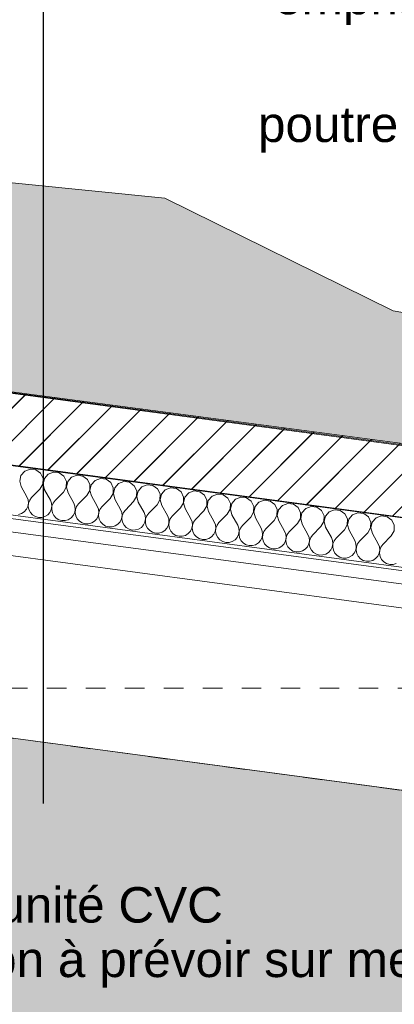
# Model space of a CAD drawing. Header units: millimetres. Extents: x -33687 to -7545, y -1870 to 7865.
# Tile 33 of 41: x -13750 to -12693, y 1829 to 4605. Entities that reach past the tile are written whole.
import ezdxf

# ---------------------------------------------------------------- set-up
doc = ezdxf.new("R2010")
doc.units = ezdxf.units.MM
doc.header["$MEASUREMENT"] = 0
doc.linetypes.add('Tirets moyens', pattern=[110, 55, -55])
for name, color, linetype in [('2D - Dessin général.AL', 7, 'Continuous'), ('Nouveau_2D - Cotations pour 50ème.AL', 7, 'Continuous'), ('Nouveau_2D - Dessin général.AL', 7, 'Continuous'), ('Nouveau_2D - Etiquettes.AL', 7, 'Continuous'), ('Nouveau_2D - Texte pour 50ème.AL', 7, 'Continuous'), ('Nouveau__Plafonds.AL', 7, 'Continuous'), ('Nouveau__Toits - Toitures.AL', 7, 'Continuous'), ('Nouveau_Equip - Agencement.AL', 7, 'Continuous')]:
    doc.layers.add(name, color=color, linetype=linetype)
doc.styles.add('STYLE_GENERE_1', font='arial.ttf')
doc.dimstyles.new('STYLE_GENERE__2', dxfattribs={"dimtxt": 100, "dimasz": 71.25, "dimexe": 0.18, "dimexo": 0.0625, "dimgap": 0, "dimtad": 1, "dimtih": 1, "dimtoh": 1, "dimlfac": 0.001, "dimzin": 0, "dimdsep": 46, "dimtxsty": 'STYLE_GENERE_1', "dimblk": 'ARROWHEAD_6', "dimblk1": 'ARROWHEAD_6', "dimblk2": 'ARROWHEAD_6', "dimcen": 0.09, "dimse1": 1, "dimse2": 1, "dimclrd": 7, "dimclre": 7, "dimclrt": 7, "dimazin": 0, "dimtfac": 1, "dimtdec": 4, "dimtmove": 0, "dimatfit": 3, "dimfxl": 0, "dimtolj": 1, "dimtzin": 0, "dimarcsym": 0})
doc.dimstyles.new('STYLE_GENERE__4', dxfattribs={"dimtxt": 0.18, "dimasz": 136.8, "dimexe": 0.18, "dimexo": 0.0625, "dimgap": 0, "dimtad": 0, "dimtih": 1, "dimtoh": 1, "dimdec": 4, "dimzin": 0, "dimdsep": 46, "dimcen": 0.09, "dimadec": 0, "dimazin": 0, "dimtfac": 1, "dimtdec": 4, "dimtmove": 0, "dimatfit": 3, "dimldrblk": 'ARROWHEAD_5', "dimfxl": 0, "dimtolj": 1, "dimtzin": 0, "dimarcsym": 0})
pattern_1 = [(45, (0, 0), (-45.96194, 45.96194), [])]

# ---------------------------------------------------------------- blocks, each defined once
blk = doc.blocks.new('*X82')
at = {"layer": 'Nouveau__Toits - Toitures.AL', "color": 7, "linetype": 'Continuous', "lineweight": 5}
for p, q in [((-13735.9, 3332.1), (-13746.6, 3319.9)), ((-13720.7, 3337.8), (-13735.9, 3332.1)), ((-13704.6, 3335.7), (-13720.7, 3337.8)), ((-13691.4, 3326.2), (-13704.6, 3335.7)), ((-13746.6, 3319.9), (-13750.2, 3304.1)), ((-13750.2, 3304.1), (-13746, 3288.4)), ((-13684.3, 3311.6), (-13691.4, 3326.2)), ((-13684.9, 3295.4), (-13684.3, 3311.6)), ((-13680.5, 3311.1), (-13684.1, 3295.3)), ((-13669.8, 3323.3), (-13680.5, 3311.1)), ((-13654.6, 3329), (-13669.8, 3323.3)), ((-13638.5, 3326.9), (-13654.6, 3329)), ((-13625.3, 3317.4), (-13638.5, 3326.9)), ((-13618.2, 3302.8), (-13625.3, 3317.4)), ((-13603.7, 3314.5), (-13614.4, 3302.3)), ((-13588.5, 3320.2), (-13603.7, 3314.5)), ((-13572.4, 3318.1), (-13588.5, 3320.2)), ((-13559.2, 3308.6), (-13572.4, 3318.1)), ((-13552.1, 3294), (-13559.2, 3308.6)), ((-13537.6, 3305.7), (-13548.3, 3293.5)), ((-13522.4, 3311.4), (-13537.6, 3305.7)), ((-13506.3, 3309.2), (-13522.4, 3311.4)), ((-13493.2, 3299.7), (-13506.3, 3309.2)), ((-13746, 3288.4), (-13729.7, 3259.3)), ((-13693.1, 3281.4), (-13716.5, 3257.6)), ((-13693.1, 3281.4), (-13684.9, 3295.4)), ((-13684.1, 3295.3), (-13679.9, 3279.6)), ((-13679.9, 3279.6), (-13663.6, 3250.5)), ((-13627, 3272.5), (-13618.8, 3286.6)), ((-13618.8, 3286.6), (-13618.2, 3302.8)), ((-13614.4, 3302.3), (-13618.1, 3286.5)), ((-13618.1, 3286.5), (-13613.8, 3270.8)), ((-13560.9, 3263.7), (-13552.7, 3277.7)), ((-13552.7, 3277.7), (-13552.1, 3294)), ((-13548.3, 3293.5), (-13552, 3277.6)), ((-13552, 3277.6), (-13547.7, 3262)), ((-13486, 3285.2), (-13493.2, 3299.7)), ((-13486.7, 3268.9), (-13486, 3285.2)), ((-13482.2, 3284.7), (-13485.9, 3268.8)), ((-13471.5, 3296.9), (-13482.2, 3284.7)), ((-13456.3, 3302.6), (-13471.5, 3296.9)), ((-13440.3, 3300.4), (-13456.3, 3302.6)), ((-13427.1, 3290.9), (-13440.3, 3300.4)), ((-13420, 3276.3), (-13427.1, 3290.9)), ((-13420.6, 3260.1), (-13420, 3276.3)), ((-13405.5, 3288.1), (-13416.2, 3275.8)), ((-13390.3, 3293.8), (-13405.5, 3288.1)), ((-13374.2, 3291.6), (-13390.3, 3293.8)), ((-13361, 3282.1), (-13374.2, 3291.6)), ((-13353.9, 3267.5), (-13361, 3282.1)), ((-13339.4, 3279.2), (-13350.1, 3267)), ((-13324.2, 3285), (-13339.4, 3279.2)), ((-13308.1, 3282.8), (-13324.2, 3285)), ((-13294.9, 3273.3), (-13308.1, 3282.8)), ((-13726.3, 3250.8), (-13729.7, 3259.3)), ((-13725.4, 3241.6), (-13726.3, 3250.8)), ((-13721.9, 3250.2), (-13725.2, 3241.6)), ((-13716.5, 3257.6), (-13721.9, 3250.2)), ((-13660.2, 3242), (-13663.6, 3250.5)), ((-13650.4, 3248.8), (-13655.9, 3241.4)), ((-13627, 3272.5), (-13650.4, 3248.8)), ((-13613.8, 3270.8), (-13597.5, 3241.7)), ((-13560.9, 3263.7), (-13584.3, 3239.9)), ((-13547.7, 3262), (-13531.4, 3232.9)), ((-13494.9, 3254.9), (-13518.2, 3231.1)), ((-13494.9, 3254.9), (-13486.7, 3268.9)), ((-13485.9, 3268.8), (-13481.6, 3253.2)), ((-13481.6, 3253.2), (-13465.3, 3224.1)), ((-13428.8, 3246.1), (-13420.6, 3260.1)), ((-13416.2, 3275.8), (-13419.8, 3260)), ((-13419.8, 3260), (-13415.6, 3244.3)), ((-13362.7, 3237.3), (-13354.5, 3251.3)), ((-13354.5, 3251.3), (-13353.9, 3267.5)), ((-13350.1, 3267), (-13353.7, 3251.2)), ((-13353.7, 3251.2), (-13349.5, 3235.5)), ((-13287.8, 3258.7), (-13294.9, 3273.3)), ((-13288.4, 3242.5), (-13287.8, 3258.7)), ((-13284, 3258.2), (-13287.7, 3242.4)), ((-13273.3, 3270.4), (-13284, 3258.2)), ((-13258.1, 3276.1), (-13273.3, 3270.4)), ((-13242, 3274), (-13258.1, 3276.1)), ((-13228.8, 3264.5), (-13242, 3274)), ((-13221.7, 3249.9), (-13228.8, 3264.5)), ((-13222.3, 3233.7), (-13221.7, 3249.9)), ((-13217.9, 3249.4), (-13221.6, 3233.6)), ((-13207.2, 3261.6), (-13217.9, 3249.4)), ((-13192, 3267.3), (-13207.2, 3261.6)), ((-13175.9, 3265.2), (-13192, 3267.3)), ((-13162.8, 3255.7), (-13175.9, 3265.2)), ((-13155.6, 3241.1), (-13162.8, 3255.7)), ((-13141.1, 3252.8), (-13151.8, 3240.6)), ((-13125.9, 3258.5), (-13141.1, 3252.8)), ((-13109.8, 3256.4), (-13125.9, 3258.5)), ((-13096.7, 3246.9), (-13109.8, 3256.4)), ((-13059.9, 3249.7), (-13075.1, 3244)), ((-13043.8, 3247.6), (-13059.9, 3249.7)), ((-13737.3, 3217.5), (-13731.2, 3224.3)), ((-13731.2, 3224.3), (-13727.1, 3232.6)), ((-13727.1, 3232.6), (-13725.4, 3241.6)), ((-13725.2, 3241.6), (-13726, 3232.4)), ((-13726, 3232.4), (-13724.2, 3223.4)), ((-13724.2, 3223.4), (-13720, 3215.2)), ((-13665.1, 3215.5), (-13661, 3223.7)), ((-13661, 3223.7), (-13659.4, 3232.8)), ((-13659.4, 3232.8), (-13660.2, 3242)), ((-13659.1, 3232.8), (-13659.9, 3223.6)), ((-13659.9, 3223.6), (-13658.1, 3214.6)), ((-13655.9, 3241.4), (-13659.1, 3232.8)), ((-13594.2, 3233.1), (-13597.5, 3241.7)), ((-13594.9, 3214.9), (-13593.3, 3224)), ((-13593.3, 3224), (-13594.2, 3233.1)), ((-13593, 3223.9), (-13593.8, 3214.8)), ((-13589.8, 3232.6), (-13593, 3223.9)), ((-13584.3, 3239.9), (-13589.8, 3232.6)), ((-13528.1, 3224.3), (-13531.4, 3232.9)), ((-13527.2, 3215.2), (-13528.1, 3224.3)), ((-13523.7, 3223.7), (-13526.9, 3215.1)), ((-13518.2, 3231.1), (-13523.7, 3223.7)), ((-13462, 3215.5), (-13465.3, 3224.1)), ((-13452.1, 3222.3), (-13457.6, 3214.9)), ((-13428.8, 3246.1), (-13452.1, 3222.3)), ((-13415.6, 3244.3), (-13399.3, 3215.3)), ((-13362.7, 3237.3), (-13386, 3213.5)), ((-13349.5, 3235.5), (-13333.2, 3206.5)), ((-13296.6, 3228.5), (-13320, 3204.7)), ((-13296.6, 3228.5), (-13288.4, 3242.5)), ((-13287.7, 3242.4), (-13283.4, 3226.7)), ((-13283.4, 3226.7), (-13267.1, 3197.7)), ((-13230.5, 3219.7), (-13222.3, 3233.7)), ((-13221.6, 3233.6), (-13217.3, 3217.9)), ((-13164.5, 3210.9), (-13156.2, 3224.9)), ((-13156.2, 3224.9), (-13155.6, 3241.1)), ((-13151.8, 3240.6), (-13155.5, 3224.8)), ((-13155.5, 3224.8), (-13151.2, 3209.1)), ((-13089.5, 3232.3), (-13096.7, 3246.9)), ((-13090.2, 3216.1), (-13089.5, 3232.3)), ((-13085.8, 3231.8), (-13089.4, 3216)), ((-13075.1, 3244), (-13085.8, 3231.8)), ((-13030.6, 3238.1), (-13043.8, 3247.6)), ((-13023.5, 3223.5), (-13030.6, 3238.1)), ((-13024.1, 3207.3), (-13023.5, 3223.5)), ((-13019.7, 3223), (-13023.3, 3207.2)), ((-13009, 3235.2), (-13019.7, 3223)), ((-12993.8, 3240.9), (-13009, 3235.2)), ((-12977.7, 3238.8), (-12993.8, 3240.9)), ((-12964.5, 3229.3), (-12977.7, 3238.8)), ((-12957.4, 3214.7), (-12964.5, 3229.3)), ((-12942.9, 3226.4), (-12953.6, 3214.2)), ((-12927.7, 3232.1), (-12942.9, 3226.4)), ((-12911.6, 3229.9), (-12927.7, 3232.1)), ((-12898.4, 3220.5), (-12911.6, 3229.9)), ((-12861.6, 3223.3), (-12876.8, 3217.6)), ((-12845.5, 3221.1), (-12861.6, 3223.3)), ((-12832.3, 3211.6), (-12845.5, 3221.1)), ((-13754, 3210), (-13745.1, 3212.6)), ((-13745.1, 3212.6), (-13737.3, 3217.5)), ((-13720, 3215.2), (-13713.8, 3208.4)), ((-13713.8, 3208.4), (-13705.9, 3203.6)), ((-13705.9, 3203.6), (-13697.1, 3201.2)), ((-13697.1, 3201.2), (-13687.9, 3201.2)), ((-13687.9, 3201.2), (-13679, 3203.8)), ((-13679, 3203.8), (-13671.3, 3208.7)), ((-13671.3, 3208.7), (-13665.1, 3215.5)), ((-13658.1, 3214.6), (-13653.9, 3206.4)), ((-13653.9, 3206.4), (-13647.7, 3199.6)), ((-13647.7, 3199.6), (-13639.9, 3194.8)), ((-13639.9, 3194.8), (-13631, 3192.4)), ((-13621.8, 3192.4), (-13613, 3195)), ((-13613, 3195), (-13605.2, 3199.9)), ((-13605.2, 3199.9), (-13599, 3206.7)), ((-13599, 3206.7), (-13594.9, 3214.9)), ((-13593.8, 3214.8), (-13592, 3205.8)), ((-13592, 3205.8), (-13587.9, 3197.6)), ((-13587.9, 3197.6), (-13581.6, 3190.8)), ((-13539.1, 3191.1), (-13532.9, 3197.9)), ((-13532.9, 3197.9), (-13528.9, 3206.1)), ((-13528.9, 3206.1), (-13527.2, 3215.2)), ((-13526.9, 3215.1), (-13527.7, 3206)), ((-13527.7, 3206), (-13525.9, 3196.9)), ((-13525.9, 3196.9), (-13521.8, 3188.7)), ((-13466.8, 3189.1), (-13462.8, 3197.3)), ((-13462.8, 3197.3), (-13461.1, 3206.4)), ((-13461.1, 3206.4), (-13462, 3215.5)), ((-13460.9, 3206.3), (-13461.6, 3197.2)), ((-13461.6, 3197.2), (-13459.9, 3188.1)), ((-13457.6, 3214.9), (-13460.9, 3206.3)), ((-13395.9, 3206.7), (-13399.3, 3215.3)), ((-13396.7, 3188.5), (-13395, 3197.6)), ((-13395, 3197.6), (-13395.9, 3206.7)), ((-13394.8, 3197.5), (-13395.5, 3188.4)), ((-13391.5, 3206.1), (-13394.8, 3197.5)), ((-13386, 3213.5), (-13391.5, 3206.1)), ((-13329.8, 3197.9), (-13333.2, 3206.5)), ((-13329, 3188.7), (-13329.8, 3197.9)), ((-13325.4, 3197.3), (-13328.7, 3188.7)), ((-13320, 3204.7), (-13325.4, 3197.3)), ((-13263.8, 3189.1), (-13267.1, 3197.7)), ((-13253.9, 3195.9), (-13259.4, 3188.5)), ((-13230.5, 3219.7), (-13253.9, 3195.9)), ((-13217.3, 3217.9), (-13201, 3188.8)), ((-13164.5, 3210.9), (-13187.8, 3187.1)), ((-13151.2, 3209.1), (-13134.9, 3180)), ((-13098.4, 3202.1), (-13121.7, 3178.3)), ((-13098.4, 3202.1), (-13090.2, 3216.1)), ((-13089.4, 3216), (-13085.2, 3200.3)), ((-13085.2, 3200.3), (-13068.9, 3171.2)), ((-13032.3, 3193.2), (-13055.6, 3169.5)), ((-13032.3, 3193.2), (-13024.1, 3207.3)), ((-13023.3, 3207.2), (-13019.1, 3191.5)), ((-12966.2, 3184.4), (-12958, 3198.4)), ((-12958, 3198.4), (-12957.4, 3214.7)), ((-12953.6, 3214.2), (-12957.2, 3198.3)), ((-12957.2, 3198.3), (-12953, 3182.7)), ((-12891.3, 3205.9), (-12898.4, 3220.5)), ((-12891.9, 3189.6), (-12891.3, 3205.9)), ((-12887.5, 3205.4), (-12891.2, 3189.5)), ((-12876.8, 3217.6), (-12887.5, 3205.4)), ((-12825.2, 3197), (-12832.3, 3211.6)), ((-12825.8, 3180.8), (-12825.2, 3197)), ((-12821.4, 3196.5), (-12825.1, 3180.7)), ((-12810.7, 3208.8), (-12821.4, 3196.5)), ((-12795.5, 3214.5), (-12810.7, 3208.8)), ((-12779.4, 3212.3), (-12795.5, 3214.5)), ((-12766.3, 3202.8), (-12779.4, 3212.3)), ((-12759.1, 3188.2), (-12766.3, 3202.8)), ((-12744.6, 3199.9), (-12755.3, 3187.7)), ((-12729.4, 3205.7), (-12744.6, 3199.9)), ((-12713.4, 3203.5), (-12729.4, 3205.7)), ((-12700.2, 3194), (-12713.4, 3203.5)), ((-12693.1, 3179.4), (-12700.2, 3194)), ((-13631, 3192.4), (-13621.8, 3192.4)), ((-13581.6, 3190.8), (-13573.8, 3186)), ((-13573.8, 3186), (-13564.9, 3183.6)), ((-13564.9, 3183.6), (-13555.7, 3183.6)), ((-13555.7, 3183.6), (-13546.9, 3186.2)), ((-13546.9, 3186.2), (-13539.1, 3191.1)), ((-13521.8, 3188.7), (-13515.5, 3182)), ((-13515.5, 3182), (-13507.7, 3177.2)), ((-13507.7, 3177.2), (-13498.8, 3174.7)), ((-13498.8, 3174.7), (-13489.6, 3174.8)), ((-13489.6, 3174.8), (-13480.8, 3177.4)), ((-13480.8, 3177.4), (-13473, 3182.2)), ((-13473, 3182.2), (-13466.8, 3189.1)), ((-13459.9, 3188.1), (-13455.7, 3179.9)), ((-13455.7, 3179.9), (-13449.5, 3173.2)), ((-13449.5, 3173.2), (-13441.6, 3168.4)), ((-13441.6, 3168.4), (-13432.7, 3165.9)), ((-13432.7, 3165.9), (-13423.6, 3166)), ((-13423.6, 3166), (-13414.7, 3168.6)), ((-13414.7, 3168.6), (-13406.9, 3173.4)), ((-13406.9, 3173.4), (-13400.8, 3180.3)), ((-13400.8, 3180.3), (-13396.7, 3188.5)), ((-13395.5, 3188.4), (-13393.8, 3179.3)), ((-13393.8, 3179.3), (-13389.6, 3171.1)), ((-13389.6, 3171.1), (-13383.4, 3164.4)), ((-13340.8, 3164.6), (-13334.7, 3171.4)), ((-13334.7, 3171.4), (-13330.6, 3179.7)), ((-13330.6, 3179.7), (-13329, 3188.7)), ((-13328.7, 3188.7), (-13329.5, 3179.5)), ((-13329.5, 3179.5), (-13327.7, 3170.5)), ((-13327.7, 3170.5), (-13323.5, 3162.3)), ((-13268.6, 3162.6), (-13264.5, 3170.9)), ((-13264.5, 3170.9), (-13262.9, 3179.9)), ((-13262.9, 3179.9), (-13263.8, 3189.1)), ((-13262.6, 3179.9), (-13263.4, 3170.7)), ((-13263.4, 3170.7), (-13261.6, 3161.7)), ((-13259.4, 3188.5), (-13262.6, 3179.9)), ((-13197.7, 3180.3), (-13201, 3188.8)), ((-13198.4, 3162.1), (-13196.8, 3171.1)), ((-13196.8, 3171.1), (-13197.7, 3180.3)), ((-13196.5, 3171.1), (-13197.3, 3161.9)), ((-13193.3, 3179.7), (-13196.5, 3171.1)), ((-13187.8, 3187.1), (-13193.3, 3179.7)), ((-13131.6, 3171.5), (-13134.9, 3180)), ((-13130.7, 3162.3), (-13131.6, 3171.5)), ((-13127.2, 3170.9), (-13130.4, 3162.3)), ((-13121.7, 3178.3), (-13127.2, 3170.9)), ((-13065.5, 3162.7), (-13068.9, 3171.2)), ((-13055.6, 3169.5), (-13061.1, 3162.1)), ((-13019.1, 3191.5), (-13002.8, 3162.4)), ((-12966.2, 3184.4), (-12989.6, 3160.6)), ((-12953, 3182.7), (-12936.7, 3153.6)), ((-12900.1, 3175.6), (-12923.5, 3151.8)), ((-12900.1, 3175.6), (-12891.9, 3189.6)), ((-12891.2, 3189.5), (-12886.9, 3173.9)), ((-12886.9, 3173.9), (-12870.6, 3144.8)), ((-12834, 3166.8), (-12857.4, 3143)), ((-12834, 3166.8), (-12825.8, 3180.8)), ((-12825.1, 3180.7), (-12820.8, 3165.1)), ((-12768, 3158), (-12759.8, 3172)), ((-12759.8, 3172), (-12759.1, 3188.2)), ((-12755.3, 3187.7), (-12759, 3171.9)), ((-12759, 3171.9), (-12754.7, 3156.2)), ((-12693.7, 3163.2), (-12693.1, 3179.4)), ((-13383.4, 3164.4), (-13375.5, 3159.6)), ((-13375.5, 3159.6), (-13366.7, 3157.1)), ((-13366.7, 3157.1), (-13357.5, 3157.2)), ((-13357.5, 3157.2), (-13348.6, 3159.7)), ((-13348.6, 3159.7), (-13340.8, 3164.6)), ((-13323.5, 3162.3), (-13317.3, 3155.6)), ((-13317.3, 3155.6), (-13309.4, 3150.8)), ((-13309.4, 3150.8), (-13300.6, 3148.3)), ((-13300.6, 3148.3), (-13291.4, 3148.4)), ((-13291.4, 3148.4), (-13282.6, 3150.9)), ((-13282.6, 3150.9), (-13274.8, 3155.8)), ((-13274.8, 3155.8), (-13268.6, 3162.6)), ((-13261.6, 3161.7), (-13257.5, 3153.5)), ((-13257.5, 3153.5), (-13251.2, 3146.8)), ((-13251.2, 3146.8), (-13243.4, 3142)), ((-13243.4, 3142), (-13234.5, 3139.5)), ((-13234.5, 3139.5), (-13225.3, 3139.6)), ((-13225.3, 3139.6), (-13216.5, 3142.1)), ((-13216.5, 3142.1), (-13208.7, 3147)), ((-13208.7, 3147), (-13202.5, 3153.8)), ((-13202.5, 3153.8), (-13198.4, 3162.1)), ((-13197.3, 3161.9), (-13195.5, 3152.9)), ((-13195.5, 3152.9), (-13191.4, 3144.7)), ((-13191.4, 3144.7), (-13185.1, 3137.9)), ((-13185.1, 3137.9), (-13177.3, 3133.2)), ((-13150.4, 3133.3), (-13142.6, 3138.2)), ((-13142.6, 3138.2), (-13136.4, 3145)), ((-13136.4, 3145), (-13132.4, 3153.3)), ((-13132.4, 3153.3), (-13130.7, 3162.3)), ((-13130.4, 3162.3), (-13131.2, 3153.1)), ((-13131.2, 3153.1), (-13129.5, 3144.1)), ((-13129.5, 3144.1), (-13125.3, 3135.9)), ((-13070.3, 3136.2), (-13066.3, 3144.5)), ((-13066.3, 3144.5), (-13064.6, 3153.5)), ((-13064.6, 3153.5), (-13065.5, 3162.7)), ((-13064.4, 3153.5), (-13065.1, 3144.3)), ((-13065.1, 3144.3), (-13063.4, 3135.3)), ((-13061.1, 3162.1), (-13064.4, 3153.5)), ((-12999.4, 3153.8), (-13002.8, 3162.4)), ((-13000.2, 3135.6), (-12998.5, 3144.7)), ((-12998.5, 3144.7), (-12999.4, 3153.8)), ((-12998.3, 3144.7), (-12999.1, 3135.5)), ((-12995, 3153.3), (-12998.3, 3144.7)), ((-12989.6, 3160.6), (-12995, 3153.3)), ((-12933.3, 3145), (-12936.7, 3153.6)), ((-12932.5, 3135.9), (-12933.3, 3145)), ((-12929, 3144.4), (-12932.2, 3135.8)), ((-12923.5, 3151.8), (-12929, 3144.4)), ((-12867.3, 3136.2), (-12870.6, 3144.8)), ((-12857.4, 3143), (-12862.9, 3135.6)), ((-12820.8, 3165.1), (-12804.5, 3136)), ((-12768, 3158), (-12791.3, 3134.2)), ((-12754.7, 3156.2), (-12738.4, 3127.2)), ((-12701.9, 3149.2), (-12725.2, 3125.4)), ((-12701.9, 3149.2), (-12693.7, 3163.2)), ((-13177.3, 3133.2), (-13168.4, 3130.7)), ((-13168.4, 3130.7), (-13159.2, 3130.7)), ((-13159.2, 3130.7), (-13150.4, 3133.3)), ((-13125.3, 3135.9), (-13119.1, 3129.1)), ((-13119.1, 3129.1), (-13111.2, 3124.3)), ((-13111.2, 3124.3), (-13102.3, 3121.9)), ((-13102.3, 3121.9), (-13093.1, 3121.9)), ((-13093.1, 3121.9), (-13084.3, 3124.5)), ((-13084.3, 3124.5), (-13076.5, 3129.4)), ((-13076.5, 3129.4), (-13070.3, 3136.2)), ((-13063.4, 3135.3), (-13059.2, 3127.1)), ((-13059.2, 3127.1), (-13053, 3120.3)), ((-13053, 3120.3), (-13045.1, 3115.5)), ((-13045.1, 3115.5), (-13036.3, 3113.1)), ((-13036.3, 3113.1), (-13027.1, 3113.1)), ((-13027.1, 3113.1), (-13018.2, 3115.7)), ((-13018.2, 3115.7), (-13010.4, 3120.6)), ((-13010.4, 3120.6), (-13004.3, 3127.4)), ((-13004.3, 3127.4), (-13000.2, 3135.6)), ((-12999.1, 3135.5), (-12997.3, 3126.5)), ((-12997.3, 3126.5), (-12993.1, 3118.3)), ((-12993.1, 3118.3), (-12986.9, 3111.5)), ((-12986.9, 3111.5), (-12979, 3106.7)), ((-12952.1, 3106.9), (-12944.4, 3111.8)), ((-12944.4, 3111.8), (-12938.2, 3118.6)), ((-12938.2, 3118.6), (-12934.1, 3126.8)), ((-12934.1, 3126.8), (-12932.5, 3135.9)), ((-12932.2, 3135.8), (-12933, 3126.7)), ((-12933, 3126.7), (-12931.2, 3117.7)), ((-12931.2, 3117.7), (-12927, 3109.4)), ((-12878.3, 3102.9), (-12872.1, 3109.8)), ((-12872.1, 3109.8), (-12868, 3118)), ((-12868, 3118), (-12866.4, 3127.1)), ((-12866.4, 3127.1), (-12867.3, 3136.2)), ((-12866.1, 3127), (-12866.9, 3117.9)), ((-12866.9, 3117.9), (-12865.1, 3108.8)), ((-12862.9, 3135.6), (-12866.1, 3127)), ((-12801.2, 3127.4), (-12804.5, 3136)), ((-12802, 3109.2), (-12800.3, 3118.3)), ((-12800.3, 3118.3), (-12801.2, 3127.4)), ((-12800, 3118.2), (-12800.8, 3109.1)), ((-12796.8, 3126.8), (-12800, 3118.2)), ((-12791.3, 3134.2), (-12796.8, 3126.8)), ((-12735.1, 3118.6), (-12738.4, 3127.2)), ((-12734.2, 3109.4), (-12735.1, 3118.6)), ((-12730.7, 3118), (-12734, 3109.4)), ((-12725.2, 3125.4), (-12730.7, 3118)), ((-12979, 3106.7), (-12970.2, 3104.3)), ((-12970.2, 3104.3), (-12961, 3104.3)), ((-12961, 3104.3), (-12952.1, 3106.9)), ((-12927, 3109.4), (-12920.8, 3102.7)), ((-12920.8, 3102.7), (-12913, 3097.9)), ((-12913, 3097.9), (-12904.1, 3095.4)), ((-12904.1, 3095.4), (-12894.9, 3095.5)), ((-12894.9, 3095.5), (-12886.1, 3098.1)), ((-12886.1, 3098.1), (-12878.3, 3102.9)), ((-12865.1, 3108.8), (-12861, 3100.6)), ((-12861, 3100.6), (-12854.7, 3093.9)), ((-12854.7, 3093.9), (-12846.9, 3089.1)), ((-12846.9, 3089.1), (-12838, 3086.6)), ((-12838, 3086.6), (-12828.8, 3086.7)), ((-12828.8, 3086.7), (-12820, 3089.3)), ((-12820, 3089.3), (-12812.2, 3094.1)), ((-12812.2, 3094.1), (-12806, 3101)), ((-12806, 3101), (-12802, 3109.2)), ((-12800.8, 3109.1), (-12799, 3100)), ((-12799, 3100), (-12794.9, 3091.8)), ((-12794.9, 3091.8), (-12788.6, 3085.1)), ((-12788.6, 3085.1), (-12780.8, 3080.3)), ((-12753.9, 3080.4), (-12746.1, 3085.3)), ((-12746.1, 3085.3), (-12739.9, 3092.1)), ((-12739.9, 3092.1), (-12735.9, 3100.4)), ((-12735.9, 3100.4), (-12734.2, 3109.4)), ((-12734, 3109.4), (-12734.7, 3100.2)), ((-12734.7, 3100.2), (-12733, 3091.2)), ((-12733, 3091.2), (-12728.8, 3083)), ((-12728.8, 3083), (-12722.6, 3076.3)), ((-12780.8, 3080.3), (-12771.9, 3077.8)), ((-12771.9, 3077.8), (-12762.7, 3077.9)), ((-12762.7, 3077.9), (-12753.9, 3080.4)), ((-12722.6, 3076.3), (-12714.7, 3071.5)), ((-12714.7, 3071.5), (-12705.8, 3069)), ((-12705.8, 3069), (-12696.6, 3069.1)), ((-12696.6, 3069.1), (-12687.8, 3071.6))]:
    blk.add_line(p, q, dxfattribs=at)
blk = doc.blocks.new('Élément de coupe_67')
at = {"layer": 'Nouveau__Toits - Toitures.AL', "linetype": 'Continuous', "lineweight": 0, "true_color": 0x000000}
h = blk.add_hatch(dxfattribs=at)
h.set_pattern_fill('Dallage', color=18, style=0, pattern_type=2)
h.set_pattern_definition(pattern_1)
h.paths.add_polyline_path([(-10703.5, 3141.7), (-14557, 3655.5), (-14557, 3453.7), (-10986.8, 2977.7), (-10986.8, 3081), (-10711.6, 3081)])
at = {"layer": 'Nouveau__Toits - Toitures.AL', "color": 7, "linetype": 'Continuous', "lineweight": 13}
blk.add_line((-12381.7, 3367.9), (-24217.8, 4946.1), dxfattribs=at)
at = {"layer": 'Nouveau__Toits - Toitures.AL', "color": 7, "linetype": 'Continuous', "lineweight": 15}
for p, q in [((-14557, 3655.5), (-10703.5, 3141.7)), ((-14557, 3453.7), (-10730, 2943.4)), ((-14557, 3312.5), (-10748.5, 2804.7)), ((-14557, 3302.4), (-11806.6, 2935.7))]:
    blk.add_line(p, q, dxfattribs=at)
at = {"layer": 'Nouveau__Toits - Toitures.AL', "lineweight": 0}
blk.add_blockref('*X82', (0, 0), dxfattribs=at)
blk = doc.blocks.new('Élément de coupe_73')
at = {"layer": 'Nouveau__Plafonds.AL', "color": 7, "linetype": 'Continuous', "lineweight": 5}
for p, q in [((-22109.8, 4274.5), (-11906.5, 2911.3)), ((-22118.6, 4208.5), (-11906.5, 2844.1)), ((-22354.7, 3725.6), (-11906.5, 2329.7))]:
    blk.add_line(p, q, dxfattribs=at)
blk = doc.blocks.new('*D106')
at = {"layer": 'Nouveau_2D - Cotations pour 50ème.AL', "color": 7, "linetype": 'Continuous', "lineweight": 5}
for p, q in [((-14552, -1570.3), (-14552, -1429.7)), ((-14514.5, -1462.5), (-14589.5, -1537.5)), ((-10949.3, -1462.5), (-11024.3, -1537.5)), ((-14552, -1500), (-10986.8, -1500))]:
    blk.add_line(p, q, dxfattribs=at)
at = {"layer": 'Nouveau_2D - Cotations pour 50ème.AL', "color": 7, "lineweight": 5, "char_height": 100, "attachment_point": 7, "style": 'STYLE_GENERE_1'}
for s, insert in [('\\A1;{\\pql;\\fArial|b0|i0|c0|p0;\\W1.000000;3,57}', (-12941, -1480)), ('\\A1;{\\pql;\\fArial|b0|i0|c0|p0;\\W1.000000;9}', (-11100.6, -1480))]:
    blk.add_mtext(s, dxfattribs=dict(at, insert=insert))
blk = doc.blocks.new('ARROWHEAD_6')
at = {"color": 0, "linetype": 'Continuous', "lineweight": 0}
for p, q in [((-0.5, -0.5), (0.5, 0.5)), ((0, 0), (-1, 0))]:
    blk.add_line(p, q, dxfattribs=at)
blk = doc.blocks.new('*D108')
at = {"layer": 'Nouveau_2D - Cotations pour 50ème.AL', "color": 7, "linetype": 'Continuous', "lineweight": 5}
for p, q in [((-26302.3, -1870.3), (-26302.3, -1729.7)), ((-10893.8, -1870.3), (-10893.8, -1729.7)), ((-26264.8, -1762.5), (-26339.8, -1837.5)), ((-10931.3, -1837.5), (-10856.3, -1762.5)), ((-26358.5, -1800), (-26302.3, -1800)), ((-26302.3, -1800), (-10893.8, -1800)), ((-10893.8, -1800), (-10837.6, -1800))]:
    blk.add_line(p, q, dxfattribs=at)
at = {"layer": 'Nouveau_2D - Cotations pour 50ème.AL', "color": 7, "lineweight": 5, "insert": (-18769.6, -1780), "char_height": 100, "attachment_point": 7, "style": 'STYLE_GENERE_1'}
blk.add_mtext('\\A1;{\\pql;\\fArial|b0|i0|c0|p0;\\W1.000000;15,41}', dxfattribs=at)
blk = doc.blocks.new('*D116')
at = {"layer": 'Nouveau_2D - Cotations pour 50ème.AL', "color": 7, "linetype": 'Continuous', "lineweight": 5}
for p, q in [((-22355.7, 7343.5), (-22355.7, 7484.1)), ((-11807.1, 7343.5), (-11807.1, 7484.1)), ((-22318.2, 7451.3), (-22393.2, 7376.3)), ((-11769.6, 7451.3), (-11844.6, 7376.3)), ((-22355.7, 7413.8), (-11807.1, 7413.8))]:
    blk.add_line(p, q, dxfattribs=at)
at = {"layer": 'Nouveau_2D - Cotations pour 50ème.AL', "color": 7, "lineweight": 5, "insert": (-17253, 7433.8), "char_height": 100, "attachment_point": 7, "style": 'STYLE_GENERE_1'}
blk.add_mtext('\\A1;{\\pql;\\fArial|b0|i0|c0|p0;\\W1.000000;10,55}', dxfattribs=at)
blk = doc.blocks.new('*D120')
at = {"layer": 'Nouveau_2D - Cotations pour 50ème.AL', "color": 7, "linetype": 'Continuous', "lineweight": 5}
for p, q in [((-10893.8, 7643.5), (-10893.8, 7784.1)), ((-24059.2, 7751.3), (-24134.2, 7676.3)), ((-10931.3, 7676.3), (-10856.3, 7751.3)), ((-24096.7, 7713.8), (-10893.8, 7713.8)), ((-10893.8, 7713.8), (-10837.6, 7713.8))]:
    blk.add_line(p, q, dxfattribs=at)
at = {"layer": 'Nouveau_2D - Cotations pour 50ème.AL', "color": 7, "lineweight": 5, "insert": (-17666.9, 7733.8), "char_height": 100, "attachment_point": 7, "style": 'STYLE_GENERE_1'}
blk.add_mtext('\\A1;{\\pql;\\fArial|b0|i0|c0|p0;\\W1.000000;13,20}', dxfattribs=at)
blk = doc.blocks.new('ARROWHEAD_5')
at = {"linetype": 'Continuous', "lineweight": 0}
blk.add_hatch(color=0, dxfattribs=at).paths.add_polyline_path([(-1, 0.2679), (0, 0), (-1, -0.2679)])
at = {"color": 0, "linetype": 'Continuous', "lineweight": 0}
blk.add_line((0, 0), (-1, 0), dxfattribs=at)

msp = doc.modelspace()

# ---------------------------------------------------------------- hatches: boundary and pattern name
at = {"layer": '2D - Dessin général.AL', "linetype": 'Continuous', "lineweight": 5}
h = msp.add_hatch(dxfattribs=at)
h.set_pattern_fill('Dallage', style=0, pattern_type=2)
h.set_pattern_definition(pattern_1)
h.paths.add_polyline_path([(-14551.999, 3451.249), (-10893.82, 2963.113), (-10893.82, 0), (-30162.432, 0), (-30161.516, -480), (-10683.82, -480), (-10683.82, 2935.092), (-10683.82, 3147.364), (-14343.339, 3631.164), (-14343.339, 4202.38), (-14343.339, 4442.29, 0.2368987), (-14417.921, 4531.43), (-14523.597, 4563.035), (-14551.999, 3601.249)])
at = {"layer": '2D - Dessin général.AL', "linetype": 'Continuous', "lineweight": 0, "true_color": 0xcccccc}
h = msp.add_hatch(dxfattribs=at)
h.set_pattern_fill('Terre', color=254, style=0, pattern_type=2)
h.set_pattern_definition([(45, (0, 0), (-137.8858, 137.8858), []), (45, (-45.96, 45.96), (-275.7716, 275.7716), []), (45, (-91.92, 91.92), (-275.7716, 275.7716), []), (135, (-137.886, 137.886), (45.96194, 45.96194), [195, -195])])
h.paths.add_polyline_path([(-30162.273, -980), (-7545.365, -980), (-7545.365, 3024.114), (-10793.861, 3454.622), (-12696.304, 3784.159), (-13340.18, 4102.062), (-14343.339, 4202.38), (-14343.339, 3631.164), (-10697.924, 3149.228), (-10683.82, -480), (-24389.724, -480), (-24389.724, 3.083), (-24865.178, -51.922), (-30162.273, -83.474)])
at = {"layer": 'Nouveau_2D - Dessin général.AL', "linetype": 'Continuous', "lineweight": 5}
h = msp.add_hatch(dxfattribs=at)
h.set_pattern_fill('Dallage', style=0, pattern_type=2)
h.set_pattern_definition(pattern_1)
h.paths.add_polyline_path([(-14551.999, 3451.249), (-10893.82, 2963.113), (-10893.82, 0), (-30162.432, 0), (-30161.516, -480), (-10683.82, -480), (-10683.82, 2935.092), (-10683.82, 3147.364), (-14343.339, 3631.164), (-14343.339, 4202.38), (-14343.339, 4442.29, 0.2368987), (-14417.921, 4531.43), (-14523.597, 4563.035), (-14551.999, 3601.249)])
at = {"layer": 'Nouveau_Equip - Agencement.AL', "linetype": 'Continuous', "lineweight": 0, "true_color": 0x333333}
msp.add_hatch(color=250, dxfattribs=at).paths.add_polyline_path([(-14521.814, 0), (-14521.814, 2679.119), (-11807.726, 2316.5), (-11807.726, 0)])

# ---------------------------------------------------------------- linework, layer by layer
at = {"layer": '2D - Dessin général.AL', "color": 7, "linetype": 'Continuous', "lineweight": 5, "flags": 128}
msp.add_lwpolyline([(-14551.999, 3451.249), (-10893.82, 2963.113), (-10893.82, 0), (-30162.432, 0), (-30161.516, -480), (-10683.82, -480), (-10683.82, 2935.092), (-10683.82, 3147.364), (-14343.339, 3631.164), (-14343.339, 4202.38), (-14343.339, 4442.29, 0.2368987), (-14417.921, 4531.43), (-14523.597, 4563.035), (-14551.999, 3601.249)], format="xyb", close=True, dxfattribs=at)
msp.add_lwpolyline([(-30162.273, -980), (-7545.365, -980), (-7545.365, 3024.114), (-10793.861, 3454.622), (-12696.304, 3784.159), (-13340.18, 4102.062), (-14343.339, 4202.38), (-14343.339, 3631.164), (-10697.924, 3149.228), (-10683.82, -480), (-24389.724, -480), (-24389.724, 3.083), (-24865.178, -51.922), (-30162.273, -83.474)], close=True, dxfattribs=at)
at = {"layer": 'Nouveau_2D - Dessin général.AL', "color": 7, "linetype": 'Continuous', "lineweight": 5, "flags": 128}
msp.add_lwpolyline([(-14551.999, 3451.249), (-10893.82, 2963.113), (-10893.82, 0), (-30162.432, 0), (-30161.516, -480), (-10683.82, -480), (-10683.82, 2935.092), (-10683.82, 3147.364), (-14343.339, 3631.164), (-14343.339, 4202.38), (-14343.339, 4442.29, 0.2368987), (-14417.921, 4531.43), (-14523.597, 4563.035), (-14551.999, 3601.249)], format="xyb", close=True, dxfattribs=at)
at = {"layer": 'Nouveau_Equip - Agencement.AL', "color": 7, "linetype": 'Tirets moyens', "lineweight": 5, "flags": 128}
msp.add_lwpolyline([(-11571.814, 20), (-11807.726, 20), (-11807.726, 2316.5), (-14521.814, 2679.119), (-14521.814, 2720), (-11571.814, 2720)], close=True, dxfattribs=at)
at = {"layer": 'Nouveau_Equip - Agencement.AL', "color": 7, "linetype": 'Continuous', "lineweight": 5, "flags": 128}
msp.add_lwpolyline([(-14521.814, 0), (-14521.814, 2679.119), (-11807.726, 2316.5), (-11807.726, 0)], close=True, dxfattribs=at)

# ---------------------------------------------------------------- block references
at = {"layer": 'Nouveau__Plafonds.AL', "lineweight": 0}
msp.add_blockref('Élément de coupe_73', (0, 0), dxfattribs=at)
at = {"layer": 'Nouveau__Toits - Toitures.AL', "lineweight": 0}
msp.add_blockref('Élément de coupe_67', (0, 0), dxfattribs=at)

# ---------------------------------------------------------------- texts
at = {"layer": 'Nouveau_2D - Texte pour 50ème.AL', "color": 7, "linetype": 'Continuous', "lineweight": 5, "char_height": 100, "attachment_point": 7, "style": 'STYLE_GENERE_1'}
for s, insert in [('\\A1;{\\pql;\\fArial|b0|i0|c0|p0;\\W1.000000;emprise gaine ventilation}', (-13032.221, 4589.962)), ('\\A1;{\\pql;\\fArial|b0|i0|c0|p0;\\W1.000000;p\\fArial|b0|i0|c0|p0;\\W1.000000;outre béton conservée}', (-13077.911, 4229.928))]:
    msp.add_mtext(s, dxfattribs=dict(at, insert=insert))
at = {"layer": 'Nouveau_2D - Texte pour 50ème.AL', "color": 7, "linetype": 'Continuous', "lineweight": 5, "insert": (-14349.018, 1875.175), "char_height": 100, "attachment_point": 7, "line_spacing_factor": 0.921593, "style": 'STYLE_GENERE_1'}
msp.add_mtext('\\A1;{\\pql;\\fArial|b0|i0|c0|p0;\\W1.000000;emprise unité CVC\\P\\pql;\\fArial|b0|i0|c0|p0;\\W1.000000;perforation à prévoir sur meuble}', dxfattribs=at)

# ---------------------------------------------------------------- dimensions: what is measured, and where the dimension line sits
at = {"layer": 'Nouveau_2D - Cotations pour 50ème.AL', "color": 7, "linetype": 'Continuous', "lineweight": 5}
for base, p1, p2, picture, middle in [((-10893.82, 7713.791), (-24096.73, 2454.828), (-10893.82, 2963.113), '*D120', (-17499.362, 7783.791)), ((-11807.105, 7413.791), (-22355.719, 4091.1), (-11807.105, 1714.132), '*D116', (-17085.499, 7483.791)), ((-10986.82, -1500), (-14551.999, 3448.524), (-10986.82, 1540.518), '*D106', (-12811.548, -1430)), ((-10893.82, -1800), (-26302.268, 2740), (-10893.82, 0), '*D108', (-18602.131, -1730))]:
    dim = msp.add_linear_dim(base=base, p1=p1, p2=p2, dimstyle='STYLE_GENERE__2', dxfattribs=at)
    dim.commit()
    dim.dimension.update_dxf_attribs({"geometry": picture, "text_midpoint": middle, "dimtype": 160})

# ---------------------------------------------------------------- leaders
at = {"layer": 'Nouveau_2D - Etiquettes.AL', "color": 7, "linetype": 'Continuous', "lineweight": 5, "annotation_type": 0, "has_hookline": 1, "hookline_direction": 0, "text_width": 2436.5}
msp.add_leader([(-13682.773, 2395.168), (-13682.773, 4978.853), (-13520.807, 4946.242)], dimstyle='STYLE_GENERE__4', dxfattribs=at)
at = {"layer": 'Nouveau_2D - Texte pour 50ème.AL', "color": 7, "linetype": 'Continuous', "lineweight": 5, "annotation_type": 0, "has_hookline": 1, "hookline_direction": 1}
for points, text_width in [([(-11106.805, 2077.462), (-11106.805, 4589.962), (-11505.052, 4584.537)], 1529.1), ([(-11462.149, 2624.805), (-11462.149, 4229.928), (-11589.276, 4222.897)], 1451.4), ([(-11796.464, 2402.943), (-12331.264, 1875.175), (-12405.178, 1868.142)], 1963.2)]:
    msp.add_leader(points, dimstyle='STYLE_GENERE__4', dxfattribs=dict(at, text_width=text_width))

doc.saveas('drawing.dxf')
